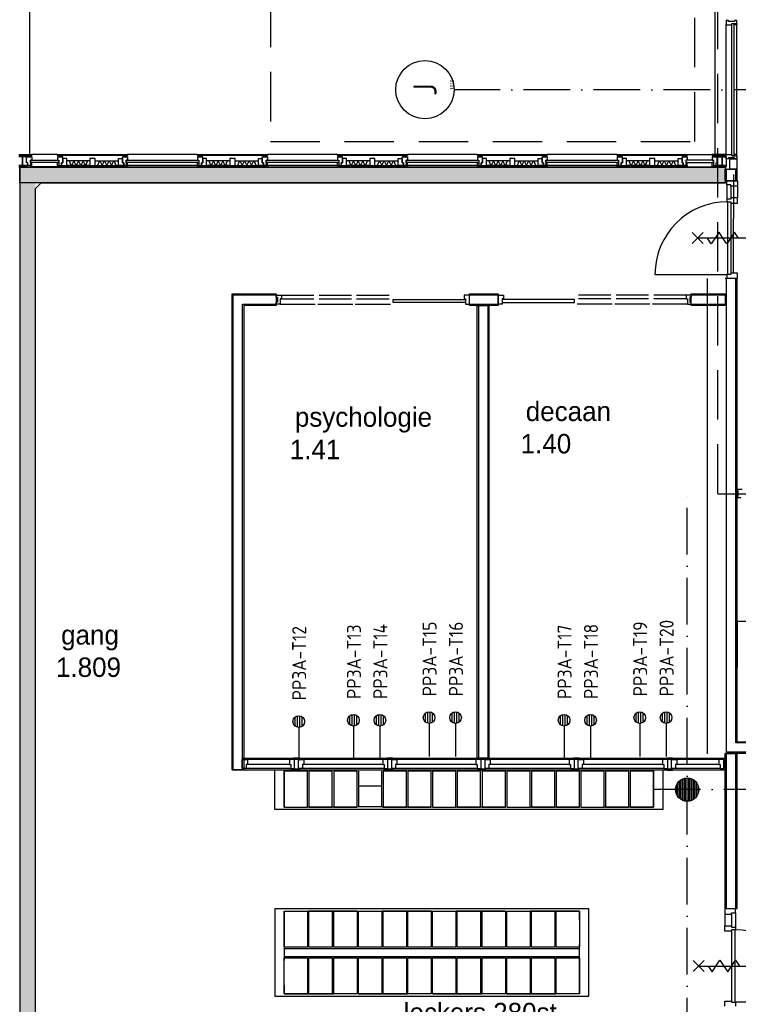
# Model space of a CAD drawing. Header units: millimetres. Extents: x 84333 to 240712, y -2244 to 84291.
# Tile 35 of 74: x 131330 to 140575, y 55016 to 67676. Entities that reach past the tile are written whole.
import ezdxf
from ezdxf.enums import TextEntityAlignment as Align

# ---------------------------------------------------------------- set-up
doc = ezdxf.new("R2010")
doc.units = ezdxf.units.MM
doc.header["$LTSCALE"] = 100
doc.linetypes.add('DASHDOT', pattern=[9, 6, -1.5, 0, -1.5])
doc.linetypes.add('HIDDEN', pattern=[9.525, 6.35, -3.175])
doc.layers.get('0').update_dxf_attribs({"linetype": 'CONTINUOUS'})
for name, color, linetype in [('AFDELING', 4, 'CONTINUOUS'), ('AL$1----_ALGEMEEN', 7, 'CONTINUOUS'), ('AL$1----_MAATVOERING', 7, 'CONTINUOUS'), ('AL$7----_STRAMIEN', 1, 'DASHDOT'), ('AL21----_BUITENWAND', 4, 'CONTINUOUS'), ('AL21K---_ISOLATIE', 1, 'CONTINUOUS'), ('AL22----_BINNENWAND', 7, 'CONTINUOUS'), ('AL28----_KONSTRUKTIE', 3, 'CONTINUOUS'), ('AL31----_BUITENKOZ', 7, 'CONTINUOUS'), ('AL32----_BINNENKOZ', 7, 'CONTINUOUS'), ('AL32----_DRAAIRICHTING', 1, 'CONTINUOUS'), ('AL65----_BEVEILIGING', 7, 'CONTINUOUS'), ('ALN-----_BLOCKNAAM', 2, 'CONTINUOUS'), ('ALXAA---_GEWBETON', 12, 'CONTINUOUS'), ('ALXOU---_GLAS', 7, 'CONTINUOUS'), ('BOUW', 8, 'CONTINUOUS'), ('EB6441--_ATTRIB', 2, 'CONTINUOUS'), ('EL6441--_DATACOM', 3, 'CONTINUOUS'), ('KABELGGOOT1', 8, 'CONTINUOUS'), ('LIJN035', 50, 'CONTINUOUS'), ('LIJN070', 130, 'CONTINUOUS')]:
    doc.layers.add(name, color=color, linetype=linetype)
doc.styles.add('1_8', font='ISO', dxfattribs={"height": 1.8})
doc.styles.add('BURO-025', font='BUROFONT.shx', dxfattribs={"height": 250})
doc.styles.get("Standard").update_dxf_attribs({"font": 'iso.shx'})
doc.styles.add('TECHNIC', font='technic_.ttf')
pattern_1 = [(180, (39793.956, 199192.698), (-15.875, -31.75), [0, -31.75])]

# ---------------------------------------------------------------- blocks, each defined once
blk = doc.blocks.new('ES4X2')
for p, q in [((-0.45, 1.4), (-0.45, 2.6)), ((-0.15, 1.27), (-0.15, 2.73)), ((0.15, 1.27), (0.15, 2.73)), ((0.45, 1.4), (0.45, 2.6)), ((0, 1.25), (0, -3))]:
    blk.add_line(p, q)
blk.add_circle((0, 2), 0.75)
at = {"style": '1_8', "flags": 8}
for tag, p in [('NUMMER', (1.25, 3.5)), ('CODE', (-1.25, 3.5))]:
    blk.add_attdef(tag, text='', height=1.8, rotation=90, dxfattribs=at).set_placement(p, align=Align.MIDDLE_LEFT)
blk.add_attdef('M_CODE', text='', height=1.8, dxfattribs=at).set_placement((0, 0), align=Align.MIDDLE_CENTER)
blk = doc.blocks.new('1010')
at = {"layer": 'AL$7----_STRAMIEN', "color": 7, "linetype": 'Continuous'}
blk.add_circle((0, 750), 750, dxfattribs=at)
at = {"layer": 'AL$7----_STRAMIEN', "color": 3, "linetype": 'Continuous'}
blk.add_attdef('STR-NAAM', text='', height=600, rotation=360, dxfattribs=at).set_placement((0, 750), align=Align.MIDDLE)
at = {"layer": 'ALN-----_BLOCKNAAM', "linetype": 'Continuous'}
blk.add_text('1010', height=100, dxfattribs=at).set_placement((0, 0))
blk = doc.blocks.new('A$C13e6995e')
at = {"layer": 'KABELGGOOT1'}
h = blk.add_hatch(dxfattribs=at)
h.set_pattern_fill('DOTS', color=256, scale=20, angle=180, style=0)
h.set_pattern_definition(pattern_1)
h.paths.add_polyline_path([(56079, 68023), (46999, 68023), (46999, 67823), (56079, 67823)])
h = blk.add_hatch(dxfattribs=at)
h.set_pattern_fill('DOTS', color=256, scale=20, angle=180, style=0)
h.set_pattern_definition(pattern_1)
h.paths.add_polyline_path([(47199, 67823), (46999, 67823), (46999, 54177), (47199, 54177)])
at = {"layer": 'AL$1----_ALGEMEEN', "color": 8, "linetype": 'HIDDEN'}
for p, q in [((56225, 61586), (56225, 62186)), ((56225, 62186), (57025, 62186)), ((57025, 61586), (56225, 61586)), ((50401, 59793), (50401, 60275)), ((50401, 60275), (55153, 60275)), ((55153, 60275), (55153, 59793)), ((55153, 59793), (50401, 59793)), ((50401, 58457), (50401, 57393)), ((54199, 58457), (50401, 58457)), ((54199, 57393), (54199, 58457)), ((50401, 57393), (54199, 57393))]:
    blk.add_line(p, q, dxfattribs=at)
at = {"layer": 'AL$1----_ALGEMEEN', "color": 8}
for p, q in [((50281, 59763), (50281, 60275)), ((50281, 60275), (55273, 60275)), ((55273, 60275), (55273, 59763)), ((50701, 60257), (50401, 60257)), ((50401, 60257), (50401, 59793)), ((50701, 59793), (50701, 60257)), ((51019, 60257), (50719, 60257)), ((50719, 60257), (50719, 59793)), ((51019, 59793), (51019, 60257)), ((51337, 60257), (51037, 60257)), ((51037, 60257), (51037, 59793)), ((51337, 59793), (51337, 60257)), ((51355, 60257), (51355, 59793)), ((51655, 59793), (51655, 60257)), ((51973, 60257), (51673, 60257)), ((51673, 60257), (51673, 59793)), ((51973, 59793), (51973, 60257)), ((52291, 60257), (51991, 60257)), ((51991, 60257), (51991, 59793)), ((52291, 59793), (52291, 60257)), ((52609, 60257), (52309, 60257)), ((52309, 60257), (52309, 59793)), ((52609, 59793), (52609, 60257)), ((52927, 60257), (52627, 60257)), ((52627, 60257), (52627, 59793)), ((52927, 59793), (52927, 60257)), ((53245, 60257), (52945, 60257)), ((52945, 60257), (52945, 59793)), ((53245, 59793), (53245, 60257)), ((53563, 60257), (53263, 60257)), ((53263, 60257), (53263, 59793)), ((53563, 59793), (53563, 60257)), ((53881, 60257), (53581, 60257)), ((53581, 60257), (53581, 59793)), ((53881, 59793), (53881, 60257)), ((54199, 60257), (53899, 60257)), ((53899, 60257), (53899, 59793)), ((54199, 59793), (54199, 60257)), ((54517, 60257), (54217, 60257)), ((54217, 60257), (54217, 59793)), ((54517, 59793), (54517, 60257)), ((54835, 60257), (54535, 60257)), ((54535, 60257), (54535, 59793)), ((54835, 59793), (54835, 60257)), ((55153, 60257), (54853, 60257)), ((54853, 60257), (54853, 59793)), ((55153, 59793), (55153, 60257)), ((51655, 60063), (51355, 60063)), ((55273, 59763), (50281, 59763)), ((50401, 59793), (50701, 59793)), ((50719, 59793), (51019, 59793)), ((51037, 59793), (51337, 59793)), ((51355, 59805), (51655, 59805)), ((51673, 59793), (51973, 59793)), ((51991, 59793), (52291, 59793)), ((52309, 59793), (52609, 59793)), ((52627, 59793), (52927, 59793)), ((52945, 59793), (53245, 59793)), ((53263, 59793), (53563, 59793)), ((53581, 59793), (53881, 59793)), ((53899, 59793), (54199, 59793)), ((54217, 59793), (54517, 59793)), ((54535, 59793), (54835, 59793)), ((54853, 59793), (55153, 59793)), ((50281, 58487), (50281, 57363)), ((54319, 58487), (50281, 58487)), ((50401, 57993), (50401, 58457)), ((50401, 58457), (50701, 58457)), ((50701, 58457), (50701, 57993)), ((50719, 57993), (50719, 58457)), ((50719, 58457), (51019, 58457)), ((51019, 58457), (51019, 57993)), ((51037, 57993), (51037, 58457)), ((51037, 58457), (51337, 58457)), ((51337, 58457), (51337, 57993)), ((51355, 57993), (51355, 58457)), ((51355, 58457), (51655, 58457)), ((51655, 58457), (51655, 57993)), ((51673, 57993), (51673, 58457)), ((51673, 58457), (51973, 58457)), ((51973, 58457), (51973, 57993)), ((51991, 57993), (51991, 58457)), ((51991, 58457), (52291, 58457)), ((52291, 58457), (52291, 57993)), ((52309, 57993), (52309, 58457)), ((52309, 58457), (52609, 58457)), ((52609, 58457), (52609, 57993)), ((52627, 57993), (52627, 58457)), ((52627, 58457), (52927, 58457)), ((52927, 58457), (52927, 57993)), ((52945, 57993), (52945, 58457)), ((52945, 58457), (53245, 58457)), ((53245, 58457), (53245, 57993)), ((53263, 57993), (53263, 58457)), ((53263, 58457), (53563, 58457)), ((53563, 58457), (53563, 57993)), ((53581, 57993), (53581, 58457)), ((53581, 58457), (53881, 58457)), ((53881, 58457), (53881, 57993)), ((53899, 57993), (53899, 58457)), ((53899, 58457), (54199, 58457)), ((54199, 58457), (54199, 57993)), ((54319, 57363), (54319, 58487)), ((50701, 57993), (50401, 57993)), ((51019, 57993), (50719, 57993)), ((51337, 57993), (51037, 57993)), ((51655, 57993), (51355, 57993)), ((51973, 57993), (51673, 57993)), ((52291, 57993), (51991, 57993)), ((52609, 57993), (52309, 57993)), ((52927, 57993), (52627, 57993)), ((53245, 57993), (52945, 57993)), ((53563, 57993), (53263, 57993)), ((53881, 57993), (53581, 57993)), ((54199, 57993), (53899, 57993)), ((50401, 57975), (54199, 57975)), ((50401, 57875), (54199, 57875)), ((50401, 57393), (50401, 57857)), ((50401, 57857), (50701, 57857)), ((50701, 57857), (50701, 57393)), ((50719, 57393), (50719, 57857)), ((50719, 57857), (51019, 57857)), ((51019, 57857), (51019, 57393)), ((51037, 57393), (51037, 57857)), ((51037, 57857), (51337, 57857)), ((51337, 57857), (51337, 57393)), ((51355, 57393), (51355, 57857)), ((51355, 57857), (51655, 57857)), ((51655, 57857), (51655, 57393)), ((51673, 57393), (51673, 57857)), ((51673, 57857), (51973, 57857)), ((51973, 57857), (51973, 57393)), ((51991, 57393), (51991, 57857)), ((51991, 57857), (52291, 57857)), ((52291, 57857), (52291, 57393)), ((52309, 57393), (52309, 57857)), ((52309, 57857), (52609, 57857)), ((52609, 57857), (52609, 57393)), ((52627, 57393), (52627, 57857)), ((52627, 57857), (52927, 57857)), ((52927, 57857), (52927, 57393)), ((52945, 57393), (52945, 57857)), ((52945, 57857), (53245, 57857)), ((53245, 57857), (53245, 57393)), ((53263, 57393), (53263, 57857)), ((53263, 57857), (53563, 57857)), ((53563, 57857), (53563, 57393)), ((53581, 57393), (53581, 57857)), ((53581, 57857), (53881, 57857)), ((53881, 57857), (53881, 57393)), ((53899, 57393), (53899, 57857)), ((53899, 57857), (54199, 57857)), ((54199, 57857), (54199, 57393)), ((50281, 57363), (54319, 57363)), ((50701, 57393), (50401, 57393)), ((51019, 57393), (50719, 57393)), ((51337, 57393), (51037, 57393)), ((51655, 57393), (51355, 57393)), ((51973, 57393), (51673, 57393)), ((52291, 57393), (51991, 57393)), ((52609, 57393), (52309, 57393)), ((52927, 57393), (52627, 57393)), ((53245, 57393), (52945, 57393)), ((53563, 57393), (53263, 57393)), ((53881, 57393), (53581, 57393)), ((54199, 57393), (53899, 57393))]:
    blk.add_line(p, q, dxfattribs=at)
at = {"layer": 'AL$1----_MAATVOERING', "color": 8, "linetype": 'HIDDEN'}
for p, q in [((50225, 77820), (50225, 68355)), ((55685, 68355), (55685, 77820)), ((50225, 68355), (55685, 68355))]:
    blk.add_line(p, q, dxfattribs=at)
at = {"layer": 'AL$7----_STRAMIEN', "color": 1}
for p, q in [((92785, 69020), (52585, 69020)), ((90860, 60023), (54906, 60023))]:
    blk.add_line(p, q, dxfattribs=at)
blk.add_lwpolyline([(55585, 23440), (55585, 63920)], dxfattribs=at)
at = {"layer": 'AL21----_BUITENWAND', "color": 8}
for p, q in [((47125, 77960), (47125, 68185)), ((55945, 68185), (55945, 77960))]:
    blk.add_line(p, q, dxfattribs=at)
at = {"layer": 'AL21K---_ISOLATIE', "color": 8, "linetype": 'Continuous'}
for p, q in [((47901, 68104), (47602, 68104)), ((47901, 68044), (47602, 68044)), ((47662, 68044), (47632, 68104)), ((47632, 68104), (47658, 68044)), ((47692, 68104), (47662, 68044)), ((47722, 68044), (47692, 68104)), ((47752, 68104), (47722, 68044)), ((47782, 68044), (47752, 68104)), ((47812, 68104), (47782, 68044)), ((47842, 68044), (47812, 68104)), ((47871, 68104), (47842, 68044)), ((47846, 68044), (47871, 68104)), ((47968, 68104), (48268, 68104)), ((47968, 68044), (48268, 68044)), ((48024, 68104), (47998, 68044)), ((47998, 68044), (48028, 68104)), ((48028, 68104), (48058, 68044)), ((48058, 68044), (48088, 68104)), ((48088, 68104), (48118, 68044)), ((48118, 68044), (48148, 68104)), ((48148, 68104), (48178, 68044)), ((48178, 68044), (48208, 68104)), ((48208, 68104), (48238, 68044)), ((48238, 68044), (48212, 68104)), ((49701, 68104), (49402, 68104)), ((49701, 68044), (49402, 68044)), ((49462, 68044), (49432, 68104)), ((49432, 68104), (49458, 68044)), ((49492, 68104), (49462, 68044)), ((49522, 68044), (49492, 68104)), ((49552, 68104), (49522, 68044)), ((49582, 68044), (49552, 68104)), ((49612, 68104), (49582, 68044)), ((49642, 68044), (49612, 68104)), ((49671, 68104), (49642, 68044)), ((49646, 68044), (49671, 68104)), ((49768, 68104), (50068, 68104)), ((49768, 68044), (50068, 68044)), ((49824, 68104), (49798, 68044)), ((49798, 68044), (49828, 68104)), ((49828, 68104), (49858, 68044)), ((49858, 68044), (49888, 68104)), ((49888, 68104), (49918, 68044)), ((49918, 68044), (49948, 68104)), ((49948, 68104), (49978, 68044)), ((49978, 68044), (50008, 68104)), ((50008, 68104), (50038, 68044)), ((50038, 68044), (50012, 68104)), ((51501, 68104), (51202, 68104)), ((51501, 68044), (51202, 68044)), ((51262, 68044), (51232, 68104)), ((51232, 68104), (51258, 68044)), ((51292, 68104), (51262, 68044)), ((51322, 68044), (51292, 68104)), ((51352, 68104), (51322, 68044)), ((51382, 68044), (51352, 68104)), ((51412, 68104), (51382, 68044)), ((51442, 68044), (51412, 68104)), ((51471, 68104), (51442, 68044)), ((51446, 68044), (51471, 68104)), ((51568, 68104), (51868, 68104)), ((51568, 68044), (51868, 68044)), ((51624, 68104), (51598, 68044)), ((51598, 68044), (51628, 68104)), ((51628, 68104), (51658, 68044)), ((51658, 68044), (51688, 68104)), ((51688, 68104), (51718, 68044)), ((51718, 68044), (51748, 68104)), ((51748, 68104), (51778, 68044)), ((51778, 68044), (51808, 68104)), ((51808, 68104), (51838, 68044)), ((51838, 68044), (51812, 68104)), ((53301, 68104), (53002, 68104)), ((53301, 68044), (53002, 68044)), ((53062, 68044), (53032, 68104)), ((53032, 68104), (53058, 68044)), ((53092, 68104), (53062, 68044)), ((53122, 68044), (53092, 68104)), ((53152, 68104), (53122, 68044)), ((53182, 68044), (53152, 68104)), ((53212, 68104), (53182, 68044)), ((53242, 68044), (53212, 68104)), ((53271, 68104), (53242, 68044)), ((53246, 68044), (53271, 68104)), ((53368, 68104), (53668, 68104)), ((53368, 68044), (53668, 68044)), ((53424, 68104), (53398, 68044)), ((53398, 68044), (53428, 68104)), ((53428, 68104), (53458, 68044)), ((53458, 68044), (53488, 68104)), ((53488, 68104), (53518, 68044)), ((53518, 68044), (53548, 68104)), ((53548, 68104), (53578, 68044)), ((53578, 68044), (53608, 68104)), ((53608, 68104), (53638, 68044)), ((53638, 68044), (53612, 68104)), ((55101, 68104), (54802, 68104)), ((55101, 68044), (54802, 68044)), ((54862, 68044), (54832, 68104)), ((54832, 68104), (54858, 68044)), ((54892, 68104), (54862, 68044)), ((54922, 68044), (54892, 68104)), ((54952, 68104), (54922, 68044)), ((54982, 68044), (54952, 68104)), ((55012, 68104), (54982, 68044)), ((55042, 68044), (55012, 68104)), ((55071, 68104), (55042, 68044)), ((55046, 68044), (55071, 68104)), ((55168, 68104), (55468, 68104)), ((55168, 68044), (55468, 68044)), ((55224, 68104), (55198, 68044)), ((55198, 68044), (55228, 68104)), ((55228, 68104), (55258, 68044)), ((55258, 68044), (55288, 68104)), ((55288, 68104), (55318, 68044)), ((55318, 68044), (55348, 68104)), ((55348, 68104), (55378, 68044)), ((55378, 68044), (55408, 68104)), ((55408, 68104), (55438, 68044)), ((55438, 68044), (55412, 68104))]:
    blk.add_line(p, q, dxfattribs=at)
at = {"layer": 'AL22----_BINNENWAND', "color": 8}
for p, q in [((56135, 67997), (56135, 68129)), ((56135, 68129), (56225, 68129)), ((56225, 68129), (56225, 67997)), ((56075, 67846), (56075, 67997)), ((56075, 67997), (56225, 67997)), ((56225, 67997), (56135, 67997)), ((56225, 67997), (56225, 67846)), ((56225, 67846), (56075, 67846)), ((56075, 66595), (56225, 66595)), ((56225, 66595), (56225, 63920)), ((55845, 60481), (55845, 66591)), ((49729, 60275), (49729, 66395)), ((49729, 66395), (50298, 66395)), ((50298, 66395), (50298, 66245)), ((52783, 66395), (53153, 66395)), ((52783, 66245), (52783, 66395)), ((53153, 66395), (53153, 66245)), ((55637, 66395), (56075, 66395)), ((55637, 66245), (55637, 66395)), ((56075, 66395), (56075, 66245)), ((50298, 66245), (49879, 66245)), ((49879, 66245), (49879, 60275)), ((53153, 66245), (52783, 66245)), ((52884, 60425), (52884, 66245)), ((52884, 66245), (53034, 66245)), ((53034, 66245), (53034, 60425)), ((56075, 66245), (55637, 66245)), ((56225, 63920), (56225, 60636)), ((56225, 60636), (62627, 60636)), ((49861, 60425), (52934, 60425)), ((53034, 60425), (52884, 60425)), ((52984, 60425), (56075, 60425)), ((62777, 60486), (56075, 60486)), ((56075, 58486), (56075, 60486)), ((56075, 60486), (56225, 60486)), ((56225, 60486), (56225, 58486)), ((49729, 60275), (52934, 60275)), ((49879, 60275), (49729, 60275)), ((52984, 60275), (56075, 60275)), ((56225, 58486), (56075, 58486))]:
    blk.add_line(p, q, dxfattribs=at)
at = {"layer": 'AL22----_BINNENWAND', "color": 8, "linetype": 'Continuous'}
for p, q in [((56090, 67846), (56090, 67997)), ((56210, 67846), (56210, 67997)), ((56090, 60501), (56090, 66595)), ((56210, 63920), (56210, 66595)), ((49744, 60275), (49744, 66380)), ((49744, 66380), (50298, 66380)), ((52783, 66380), (53153, 66380)), ((55637, 66380), (56075, 66380)), ((49864, 60275), (49864, 66260)), ((49864, 66260), (50298, 66260)), ((52783, 66260), (53153, 66260)), ((52899, 66245), (52899, 60425)), ((53019, 66245), (53019, 60425)), ((55637, 66260), (56075, 66260)), ((56210, 60621), (56210, 63920)), ((62642, 60621), (56210, 60621)), ((62762, 60501), (56090, 60501)), ((56090, 58486), (56090, 60486)), ((56210, 58486), (56210, 60486))]:
    blk.add_line(p, q, dxfattribs=at)
at = {"layer": 'AL28----_KONSTRUKTIE', "color": 8}
blk.add_circle((55585, 60020), 150, dxfattribs=at)
at = {"layer": 'AL31----_BUITENKOZ', "color": 8, "linetype": 'Continuous'}
for p, q in [((56092, 69911), (56086, 69911)), ((56086, 69911), (56086, 69892)), ((56086, 69892), (56086, 69855)), ((56106, 69911), (56092, 69911)), ((56115, 69911), (56106, 69911)), ((56106, 69911), (56106, 69911)), ((56115, 69897), (56115, 69911)), ((56195, 69897), (56115, 69897)), ((56205, 69911), (56195, 69911)), ((56195, 69911), (56195, 69897)), ((56219, 69911), (56205, 69911)), ((56205, 69911), (56205, 69911)), ((56225, 69911), (56219, 69911)), ((56225, 69872), (56225, 69911)), ((56086, 69855), (56093, 69855)), ((56093, 69855), (56097, 69855)), ((56097, 69855), (56105, 69855)), ((56105, 69855), (56158, 69855)), ((56158, 69855), (56158, 69872)), ((56158, 69872), (56225, 69872)), ((56188, 69872), (56220, 69872)), ((56188, 69855), (56188, 69872)), ((56225, 69855), (56188, 69855)), ((56220, 69872), (56220, 69867)), ((56220, 69867), (56225, 69867)), ((56225, 69867), (56225, 69855)), ((56086, 68148), (56086, 68185)), ((56086, 68185), (56093, 68185)), ((56086, 68129), (56086, 68148)), ((56092, 68129), (56086, 68129)), ((56105, 68129), (56092, 68129)), ((56093, 68185), (56097, 68185)), ((56097, 68185), (56105, 68185)), ((56105, 68185), (56158, 68185)), ((56115, 68129), (56105, 68129)), ((56105, 68129), (56105, 68129)), ((56195, 68143), (56115, 68143)), ((56115, 68143), (56115, 68129)), ((56158, 68185), (56158, 68168)), ((56158, 68168), (56225, 68168)), ((56225, 68185), (56188, 68185)), ((56188, 68185), (56188, 68168)), ((56188, 68168), (56220, 68168)), ((56195, 68129), (56195, 68143)), ((56205, 68129), (56195, 68129)), ((56219, 68129), (56205, 68129)), ((56205, 68129), (56205, 68129)), ((56225, 68129), (56219, 68129)), ((56220, 68168), (56220, 68173)), ((56220, 68173), (56225, 68173)), ((56225, 68173), (56225, 68185)), ((56225, 68168), (56225, 68129)), ((51801, 66283), (51801, 66324)), ((51801, 66324), (52731, 66324)), ((52731, 66283), (51801, 66283)), ((52731, 66324), (52731, 66283)), ((54135, 66324), (53205, 66324)), ((53205, 66324), (53205, 66283)), ((53205, 66283), (54135, 66283)), ((54135, 66283), (54135, 66324))]:
    blk.add_line(p, q, dxfattribs=at)
at = {"layer": 'AL31----_BUITENKOZ', "color": 8}
for p, q in [((56086, 68185), (56086, 69855)), ((56225, 68185), (56225, 69855)), ((47033, 68158), (46984, 68158)), ((46985, 68185), (47151, 68185)), ((47151, 68173), (46985, 68173)), ((47033, 68044), (47033, 68158)), ((47085, 68158), (47033, 68158)), ((47033, 68158), (47033, 68044)), ((47085, 68079), (47085, 68158)), ((47085, 68079), (47085, 68158)), ((47085, 68158), (47152, 68158)), ((47099, 68158), (47099, 68173)), ((47099, 68173), (47142, 68173)), ((47142, 68158), (47099, 68158)), ((47152, 68113), (47135, 68113)), ((47135, 68113), (47135, 68044)), ((47142, 68173), (47142, 68158)), ((47151, 68185), (47152, 68184)), ((47152, 68174), (47151, 68173)), ((47485, 68185), (47152, 68185)), ((47152, 68184), (47152, 68174)), ((47152, 68158), (47152, 68113)), ((47485, 68173), (47485, 68185)), ((47485, 68185), (48385, 68185)), ((48385, 68173), (47485, 68173)), ((47552, 68158), (47485, 68158)), ((47485, 68158), (47485, 68113)), ((47485, 68113), (47502, 68113)), ((47538, 68173), (47495, 68173)), ((47495, 68173), (47495, 68158)), ((47495, 68158), (47538, 68158)), ((47502, 68113), (47502, 68044)), ((47538, 68158), (47538, 68173)), ((47552, 68079), (47552, 68158)), ((47602, 68134), (47552, 68134)), ((47552, 68134), (47552, 68079)), ((47602, 68044), (47602, 68134)), ((47968, 68134), (47901, 68134)), ((47901, 68134), (47901, 68044)), ((47968, 68044), (47968, 68134)), ((48268, 68044), (48268, 68134)), ((48268, 68134), (48318, 68134)), ((48318, 68079), (48318, 68158)), ((48318, 68158), (48385, 68158)), ((48318, 68134), (48318, 68079)), ((48332, 68158), (48332, 68173)), ((48332, 68173), (48375, 68173)), ((48375, 68158), (48332, 68158)), ((48385, 68113), (48368, 68113)), ((48368, 68113), (48368, 68044)), ((48375, 68173), (48375, 68158)), ((48385, 68185), (48385, 68173)), ((49285, 68185), (48385, 68185)), ((48385, 68158), (48385, 68113)), ((49285, 68173), (49285, 68185)), ((49285, 68185), (50185, 68185)), ((50185, 68173), (49285, 68173)), ((49352, 68158), (49285, 68158)), ((49285, 68158), (49285, 68113)), ((49285, 68113), (49302, 68113)), ((49338, 68173), (49295, 68173)), ((49295, 68173), (49295, 68158)), ((49295, 68158), (49338, 68158)), ((49302, 68113), (49302, 68044)), ((49338, 68158), (49338, 68173)), ((49352, 68079), (49352, 68158)), ((49402, 68134), (49352, 68134)), ((49352, 68134), (49352, 68079)), ((49402, 68044), (49402, 68134)), ((49768, 68134), (49701, 68134)), ((49701, 68134), (49701, 68044)), ((49768, 68044), (49768, 68134)), ((50068, 68044), (50068, 68134)), ((50068, 68134), (50118, 68134)), ((50118, 68079), (50118, 68158)), ((50118, 68158), (50185, 68158)), ((50118, 68134), (50118, 68079)), ((50132, 68158), (50132, 68173)), ((50132, 68173), (50175, 68173)), ((50175, 68158), (50132, 68158)), ((50185, 68113), (50168, 68113)), ((50168, 68113), (50168, 68044)), ((50175, 68173), (50175, 68158)), ((50185, 68185), (50185, 68173)), ((51085, 68185), (50185, 68185)), ((50185, 68158), (50185, 68113)), ((51085, 68173), (51085, 68185)), ((51085, 68185), (51985, 68185)), ((51985, 68173), (51085, 68173)), ((51152, 68158), (51085, 68158)), ((51085, 68158), (51085, 68113)), ((51085, 68113), (51102, 68113)), ((51138, 68173), (51095, 68173)), ((51095, 68173), (51095, 68158)), ((51095, 68158), (51138, 68158)), ((51102, 68113), (51102, 68044)), ((51138, 68158), (51138, 68173)), ((51152, 68079), (51152, 68158)), ((51202, 68134), (51152, 68134)), ((51152, 68134), (51152, 68079)), ((51202, 68044), (51202, 68134)), ((51568, 68134), (51501, 68134)), ((51501, 68134), (51501, 68044)), ((51568, 68044), (51568, 68134)), ((51868, 68044), (51868, 68134)), ((51868, 68134), (51918, 68134)), ((51918, 68079), (51918, 68158)), ((51918, 68158), (51985, 68158)), ((51918, 68134), (51918, 68079)), ((51932, 68158), (51932, 68173)), ((51932, 68173), (51975, 68173)), ((51975, 68158), (51932, 68158)), ((51985, 68113), (51968, 68113)), ((51968, 68113), (51968, 68044)), ((51975, 68173), (51975, 68158)), ((51985, 68185), (51985, 68173)), ((52885, 68185), (51985, 68185)), ((51985, 68158), (51985, 68113)), ((52885, 68173), (52885, 68185)), ((52885, 68185), (53785, 68185)), ((53785, 68173), (52885, 68173)), ((52952, 68158), (52885, 68158)), ((52885, 68158), (52885, 68113)), ((52885, 68113), (52902, 68113)), ((52938, 68173), (52895, 68173)), ((52895, 68173), (52895, 68158)), ((52895, 68158), (52938, 68158)), ((52902, 68113), (52902, 68044)), ((52938, 68158), (52938, 68173)), ((52952, 68079), (52952, 68158)), ((53002, 68134), (52952, 68134)), ((52952, 68134), (52952, 68079)), ((53002, 68044), (53002, 68134)), ((53368, 68134), (53301, 68134)), ((53301, 68134), (53301, 68044)), ((53368, 68044), (53368, 68134)), ((53668, 68044), (53668, 68134)), ((53668, 68134), (53718, 68134)), ((53718, 68079), (53718, 68158)), ((53718, 68158), (53785, 68158)), ((53718, 68134), (53718, 68079)), ((53732, 68158), (53732, 68173)), ((53732, 68173), (53775, 68173)), ((53775, 68158), (53732, 68158)), ((53785, 68113), (53768, 68113)), ((53768, 68113), (53768, 68044)), ((53775, 68173), (53775, 68158)), ((54685, 68185), (53785, 68185)), ((53785, 68185), (53785, 68173)), ((53785, 68158), (53785, 68113)), ((54685, 68173), (54685, 68185)), ((54685, 68185), (55585, 68185)), ((55585, 68173), (54685, 68173)), ((54752, 68158), (54685, 68158)), ((54685, 68158), (54685, 68113)), ((54685, 68113), (54702, 68113)), ((54738, 68173), (54695, 68173)), ((54695, 68173), (54695, 68158)), ((54695, 68158), (54738, 68158)), ((54702, 68113), (54702, 68044)), ((54738, 68158), (54738, 68173)), ((54752, 68079), (54752, 68158)), ((54802, 68134), (54752, 68134)), ((54752, 68134), (54752, 68079)), ((54802, 68044), (54802, 68134)), ((55168, 68134), (55101, 68134)), ((55101, 68134), (55101, 68044)), ((55168, 68044), (55168, 68134)), ((55468, 68044), (55468, 68134)), ((55468, 68134), (55518, 68134)), ((55518, 68079), (55518, 68158)), ((55518, 68158), (55585, 68158)), ((55518, 68134), (55518, 68079)), ((55532, 68158), (55532, 68173)), ((55532, 68173), (55575, 68173)), ((55575, 68158), (55532, 68158)), ((55585, 68113), (55568, 68113)), ((55568, 68113), (55568, 68044)), ((55575, 68173), (55575, 68158)), ((55585, 68185), (55585, 68173)), ((55585, 68185), (55905, 68185)), ((55585, 68158), (55585, 68113)), ((55906, 68185), (55905, 68184)), ((55905, 68184), (55905, 68174)), ((55905, 68174), (55906, 68173)), ((55972, 68158), (55905, 68158)), ((55905, 68158), (55905, 68113)), ((55905, 68113), (55922, 68113)), ((56085, 68185), (55906, 68185)), ((55906, 68173), (56085, 68173)), ((55958, 68173), (55915, 68173)), ((55915, 68173), (55915, 68158)), ((55915, 68158), (55958, 68158)), ((55922, 68113), (55922, 68044)), ((55958, 68158), (55958, 68173)), ((55972, 68158), (56034, 68158)), ((55972, 68079), (55972, 68158)), ((55972, 68079), (55972, 68158)), ((56034, 68044), (56034, 68158)), ((56034, 68158), (56086, 68158)), ((56034, 68158), (56034, 68044)), ((56086, 68184), (56085, 68185)), ((56085, 68173), (56086, 68174)), ((56086, 68174), (56086, 68184)), ((56086, 68158), (56086, 68044)), ((46984, 68044), (47033, 68044)), ((47135, 68044), (46984, 68044)), ((46984, 68029), (47135, 68029)), ((47033, 68044), (47100, 68044)), ((47100, 68079), (47085, 68079)), ((47100, 68079), (47085, 68079)), ((47100, 68044), (47100, 68079)), ((47100, 68044), (47100, 68079)), ((47135, 68044), (47100, 68044)), ((47135, 68083), (47135, 68029)), ((47152, 68083), (47135, 68083)), ((47135, 68029), (47135, 68044)), ((47135, 68029), (47152, 68029)), ((47152, 68029), (47152, 68083)), ((47485, 68029), (47152, 68029)), ((47485, 68029), (47485, 68083)), ((47485, 68083), (47502, 68083)), ((47485, 68029), (47485, 68044)), ((47485, 68044), (48385, 68044)), ((47502, 68029), (47485, 68029)), ((48385, 68029), (47485, 68029)), ((47502, 68083), (47502, 68029)), ((47502, 68044), (47535, 68044)), ((47535, 68044), (47535, 68079)), ((47535, 68079), (47552, 68079)), ((47552, 68079), (47535, 68079)), ((47535, 68079), (47535, 68044)), ((47535, 68044), (47602, 68044)), ((47901, 68044), (47968, 68044)), ((48335, 68044), (48268, 68044)), ((48318, 68079), (48335, 68079)), ((48335, 68079), (48318, 68079)), ((48335, 68079), (48335, 68044)), ((48335, 68044), (48335, 68079)), ((48368, 68044), (48335, 68044)), ((48368, 68083), (48368, 68044)), ((48385, 68083), (48368, 68083)), ((48368, 68044), (48385, 68044)), ((48385, 68044), (48385, 68083)), ((48385, 68044), (48385, 68029)), ((49285, 68044), (48385, 68044)), ((49285, 68044), (49285, 68083)), ((49285, 68083), (49302, 68083)), ((49285, 68029), (49285, 68044)), ((49285, 68044), (50185, 68044)), ((49302, 68044), (49285, 68044)), ((50185, 68029), (49285, 68029)), ((49302, 68083), (49302, 68044)), ((49302, 68044), (49335, 68044)), ((49352, 68079), (49335, 68079)), ((49335, 68079), (49335, 68044)), ((49335, 68044), (49335, 68079)), ((49335, 68079), (49352, 68079)), ((49335, 68044), (49402, 68044)), ((49701, 68044), (49768, 68044)), ((50135, 68044), (50068, 68044)), ((50135, 68079), (50118, 68079)), ((50118, 68079), (50135, 68079)), ((50135, 68044), (50135, 68079)), ((50135, 68079), (50135, 68044)), ((50168, 68044), (50135, 68044)), ((50168, 68083), (50168, 68044)), ((50185, 68083), (50168, 68083)), ((50168, 68044), (50185, 68044)), ((50185, 68044), (50185, 68083)), ((50185, 68044), (50185, 68029)), ((51085, 68044), (50185, 68044)), ((51085, 68044), (51085, 68083)), ((51085, 68083), (51102, 68083)), ((51085, 68029), (51085, 68044)), ((51085, 68044), (51985, 68044)), ((51102, 68044), (51085, 68044)), ((51985, 68029), (51085, 68029)), ((51102, 68083), (51102, 68044)), ((51102, 68044), (51135, 68044)), ((51135, 68044), (51135, 68079)), ((51135, 68079), (51152, 68079)), ((51152, 68079), (51135, 68079)), ((51135, 68079), (51135, 68044)), ((51135, 68044), (51202, 68044)), ((51501, 68044), (51568, 68044)), ((51935, 68044), (51868, 68044)), ((51935, 68079), (51918, 68079)), ((51918, 68079), (51935, 68079)), ((51935, 68044), (51935, 68079)), ((51935, 68079), (51935, 68044)), ((51968, 68044), (51935, 68044)), ((51968, 68083), (51968, 68044)), ((51985, 68083), (51968, 68083)), ((51968, 68044), (51985, 68044)), ((51985, 68044), (51985, 68083)), ((51985, 68044), (51985, 68029)), ((52885, 68044), (51985, 68044)), ((52885, 68044), (52885, 68083)), ((52885, 68083), (52902, 68083)), ((52885, 68029), (52885, 68044)), ((52885, 68044), (53785, 68044)), ((52902, 68044), (52885, 68044)), ((53785, 68029), (52885, 68029)), ((52902, 68083), (52902, 68044)), ((52902, 68044), (52935, 68044)), ((52952, 68079), (52935, 68079)), ((52935, 68079), (52935, 68044)), ((52935, 68044), (52935, 68079)), ((52935, 68079), (52952, 68079)), ((52935, 68044), (53002, 68044)), ((53301, 68044), (53368, 68044)), ((53735, 68044), (53668, 68044)), ((53718, 68079), (53735, 68079)), ((53735, 68079), (53718, 68079)), ((53735, 68079), (53735, 68044)), ((53735, 68044), (53735, 68079)), ((53768, 68044), (53735, 68044)), ((53768, 68083), (53768, 68044)), ((53785, 68083), (53768, 68083)), ((53768, 68044), (53785, 68044)), ((53785, 68044), (53785, 68083)), ((54685, 68044), (53785, 68044)), ((53785, 68044), (53785, 68029)), ((54685, 68044), (54685, 68083)), ((54685, 68083), (54702, 68083)), ((54685, 68029), (54685, 68044)), ((54685, 68044), (55585, 68044)), ((54702, 68044), (54685, 68044)), ((55585, 68029), (54685, 68029)), ((54702, 68083), (54702, 68044)), ((54702, 68044), (54735, 68044)), ((54752, 68079), (54735, 68079)), ((54735, 68079), (54735, 68044)), ((54735, 68044), (54735, 68079)), ((54735, 68079), (54752, 68079)), ((54735, 68044), (54802, 68044)), ((55101, 68044), (55168, 68044)), ((55535, 68044), (55468, 68044)), ((55535, 68079), (55518, 68079)), ((55518, 68079), (55535, 68079)), ((55535, 68044), (55535, 68079)), ((55535, 68079), (55535, 68044)), ((55568, 68044), (55535, 68044)), ((55568, 68083), (55568, 68029)), ((55585, 68083), (55568, 68083)), ((55568, 68029), (55585, 68029)), ((55585, 68029), (55585, 68083)), ((55585, 68044), (55585, 68029)), ((55585, 68029), (55905, 68029)), ((55905, 68029), (55905, 68083)), ((55905, 68083), (55922, 68083)), ((55922, 68029), (55905, 68029)), ((55922, 68083), (55922, 68029)), ((55922, 68029), (55922, 68044)), ((55922, 68044), (56086, 68044)), ((55922, 68044), (55957, 68044)), ((56086, 68029), (55922, 68029)), ((55957, 68044), (55957, 68079)), ((55957, 68079), (55972, 68079)), ((55957, 68044), (55957, 68079)), ((55957, 68079), (55972, 68079)), ((56034, 68044), (55957, 68044)), ((56086, 68044), (56034, 68044)), ((56086, 68044), (56086, 68029)), ((56180, 67930), (56180, 67362)), ((56180, 66662), (56180, 67362))]:
    blk.add_line(p, q, dxfattribs=at)
at = {"layer": 'AL32----_BINNENKOZ', "color": 8}
for p, q in [((56093, 67846), (56232, 67846)), ((56093, 67796), (56093, 67846)), ((56144, 67796), (56093, 67796)), ((56093, 67796), (56093, 67612)), ((56144, 67779), (56144, 67796)), ((56232, 67779), (56144, 67779)), ((56144, 67779), (56144, 67629)), ((56232, 67846), (56232, 67779)), ((56232, 67779), (56232, 67629)), ((56093, 67612), (56093, 67579)), ((56144, 67612), (56093, 67612)), ((56093, 67612), (56093, 67579)), ((56232, 67629), (56144, 67629)), ((56144, 67629), (56144, 67612)), ((56232, 67562), (56232, 67629)), ((56093, 67579), (56144, 67579)), ((56104, 67579), (56104, 66645)), ((56144, 67579), (56144, 66645)), ((56144, 67579), (56144, 67562)), ((56144, 67562), (56232, 67562)), ((56144, 66645), (56093, 66645)), ((56093, 66645), (56093, 66595)), ((56093, 66595), (56232, 66595)), ((56232, 66662), (56144, 66662)), ((56144, 66662), (56144, 66645)), ((56232, 66595), (56232, 66662)), ((50298, 66377), (50298, 66354)), ((50298, 66354), (50298, 66377)), ((50298, 66377), (50365, 66377)), ((50298, 66354), (50315, 66354)), ((50315, 66354), (50315, 66287)), ((50365, 66377), (50365, 66330)), ((50365, 66377), (50782, 66377)), ((50849, 66377), (51265, 66377)), ((51332, 66377), (51749, 66377)), ((52783, 66377), (52716, 66377)), ((52716, 66377), (52716, 66330)), ((52783, 66263), (52783, 66377)), ((53153, 66263), (53153, 66377)), ((53153, 66377), (53220, 66377)), ((53220, 66377), (53220, 66330)), ((54603, 66377), (54187, 66377)), ((55087, 66377), (54670, 66377)), ((55570, 66377), (55154, 66377)), ((55637, 66377), (55570, 66377)), ((55570, 66377), (55570, 66330)), ((55637, 66354), (55620, 66354)), ((55620, 66354), (55620, 66287)), ((55637, 66377), (55637, 66354)), ((55637, 66354), (55637, 66377)), ((50315, 66287), (50298, 66287)), ((50298, 66263), (50298, 66287)), ((50348, 66263), (50298, 66263)), ((50365, 66330), (50348, 66330)), ((50348, 66330), (50348, 66263)), ((50348, 66263), (50799, 66263)), ((50365, 66330), (50782, 66330)), ((50832, 66263), (51282, 66263)), ((50849, 66330), (51265, 66330)), ((51315, 66263), (51766, 66263)), ((51332, 66330), (51749, 66330)), ((52716, 66330), (52733, 66330)), ((52733, 66330), (52733, 66263)), ((52733, 66263), (52783, 66263)), ((53203, 66263), (53153, 66263)), ((53220, 66330), (53203, 66330)), ((53203, 66330), (53203, 66263)), ((54620, 66263), (54170, 66263)), ((54603, 66330), (54187, 66330)), ((55104, 66263), (54653, 66263)), ((55087, 66330), (54670, 66330)), ((55587, 66263), (55137, 66263)), ((55570, 66330), (55154, 66330)), ((55570, 66330), (55587, 66330)), ((55587, 66330), (55587, 66263)), ((55587, 66263), (55637, 66263)), ((55620, 66287), (55637, 66287)), ((55637, 66263), (55637, 66287)), ((56225, 63862), (56225, 63884)), ((56225, 63884), (56292, 63884)), ((56241, 63862), (56225, 63862)), ((56241, 63795), (56241, 63862)), ((56225, 63770), (56225, 63795)), ((56225, 63795), (56241, 63795)), ((56275, 63770), (56225, 63770)), ((49861, 60293), (49861, 60407)), ((49861, 60407), (49928, 60407)), ((49928, 60407), (49928, 60344)), ((50467, 60407), (49928, 60407)), ((50534, 60407), (50467, 60407)), ((50467, 60407), (50467, 60344)), ((50521, 60412), (50521, 60430)), ((50521, 60430), (50584, 60430)), ((50534, 60412), (50521, 60412)), ((50534, 60407), (50534, 60412)), ((50534, 60412), (50584, 60412)), ((50534, 60293), (50534, 60407)), ((50584, 60430), (50596, 60430)), ((50584, 60412), (50584, 60407)), ((50584, 60293), (50584, 60407)), ((50584, 60407), (50651, 60407)), ((50596, 60430), (50596, 60412)), ((50651, 60407), (50651, 60344)), ((51667, 60407), (50651, 60407)), ((51734, 60407), (51667, 60407)), ((51667, 60407), (51667, 60344)), ((51721, 60412), (51721, 60430)), ((51721, 60430), (51784, 60430)), ((51734, 60412), (51721, 60412)), ((51734, 60407), (51734, 60412)), ((51734, 60412), (51784, 60412)), ((51734, 60293), (51734, 60407)), ((51784, 60430), (51796, 60430)), ((51784, 60412), (51784, 60407)), ((51784, 60293), (51784, 60407)), ((51784, 60407), (51851, 60407)), ((51796, 60430), (51796, 60412)), ((52867, 60407), (51851, 60407)), ((51851, 60407), (51851, 60344)), ((52934, 60407), (52867, 60407)), ((52867, 60407), (52867, 60344)), ((52921, 60412), (52921, 60430)), ((52921, 60430), (52984, 60430)), ((52934, 60412), (52921, 60412)), ((52934, 60407), (52934, 60412)), ((52934, 60412), (52984, 60412)), ((52934, 60293), (52934, 60407)), ((52984, 60430), (52996, 60430)), ((52984, 60412), (52984, 60407)), ((52984, 60293), (52984, 60407)), ((52984, 60407), (53051, 60407)), ((52996, 60430), (52996, 60412)), ((53051, 60407), (53051, 60344)), ((54067, 60407), (53051, 60407)), ((54134, 60407), (54067, 60407)), ((54067, 60407), (54067, 60344)), ((54121, 60412), (54121, 60430)), ((54121, 60430), (54184, 60430)), ((54134, 60412), (54121, 60412)), ((54134, 60407), (54134, 60412)), ((54134, 60412), (54184, 60412)), ((54134, 60293), (54134, 60407)), ((54184, 60430), (54197, 60430)), ((54184, 60412), (54184, 60407)), ((54184, 60293), (54184, 60407)), ((54184, 60407), (54251, 60407)), ((54197, 60430), (54197, 60412)), ((55267, 60407), (54251, 60407)), ((54251, 60407), (54251, 60344)), ((55334, 60407), (55267, 60407)), ((55267, 60407), (55267, 60344)), ((55321, 60412), (55321, 60430)), ((55321, 60430), (55384, 60430)), ((55334, 60412), (55321, 60412)), ((55334, 60407), (55334, 60412)), ((55334, 60412), (55384, 60412)), ((55334, 60293), (55334, 60407)), ((55384, 60430), (55397, 60430)), ((55384, 60412), (55384, 60407)), ((55384, 60293), (55384, 60407)), ((55384, 60407), (55451, 60407)), ((55397, 60430), (55397, 60412)), ((55451, 60407), (55451, 60344)), ((55990, 60407), (55451, 60407)), ((56057, 60407), (55990, 60407)), ((55990, 60407), (55990, 60344)), ((56057, 60293), (56057, 60407)), ((49911, 60293), (49861, 60293)), ((49928, 60344), (49911, 60344)), ((49911, 60344), (49911, 60293)), ((50484, 60293), (49911, 60293)), ((50467, 60344), (49928, 60344)), ((50467, 60344), (50484, 60344)), ((50484, 60344), (50484, 60293)), ((50484, 60293), (50534, 60293)), ((50534, 60287), (50521, 60287)), ((50521, 60287), (50521, 60269)), ((50521, 60269), (50584, 60269)), ((50534, 60293), (50534, 60287)), ((50534, 60287), (50584, 60287)), ((50634, 60293), (50584, 60293)), ((50584, 60287), (50584, 60293)), ((50584, 60269), (50596, 60269)), ((50596, 60269), (50596, 60287)), ((50651, 60344), (50634, 60344)), ((50634, 60344), (50634, 60293)), ((51684, 60293), (50634, 60293)), ((51667, 60344), (50651, 60344)), ((51667, 60344), (51684, 60344)), ((51684, 60344), (51684, 60293)), ((51684, 60293), (51734, 60293)), ((51734, 60287), (51721, 60287)), ((51721, 60287), (51721, 60269)), ((51721, 60269), (51784, 60269)), ((51734, 60293), (51734, 60287)), ((51734, 60287), (51784, 60287)), ((51784, 60287), (51784, 60293)), ((51834, 60293), (51784, 60293)), ((51784, 60269), (51796, 60269)), ((51796, 60269), (51796, 60287)), ((51851, 60344), (51834, 60344)), ((51834, 60344), (51834, 60293)), ((52884, 60293), (51834, 60293)), ((52867, 60344), (51851, 60344)), ((52867, 60344), (52884, 60344)), ((52884, 60344), (52884, 60293)), ((52884, 60293), (52934, 60293)), ((52934, 60287), (52921, 60287)), ((52921, 60287), (52921, 60269)), ((52921, 60269), (52984, 60269)), ((52934, 60293), (52934, 60287)), ((52934, 60287), (52984, 60287)), ((53034, 60293), (52984, 60293)), ((52984, 60287), (52984, 60293)), ((52984, 60269), (52996, 60269)), ((52996, 60269), (52996, 60287)), ((53051, 60344), (53034, 60344)), ((53034, 60344), (53034, 60293)), ((54084, 60293), (53034, 60293)), ((54067, 60344), (53051, 60344)), ((54067, 60344), (54084, 60344)), ((54084, 60344), (54084, 60293)), ((54084, 60293), (54134, 60293)), ((54134, 60287), (54121, 60287)), ((54121, 60287), (54121, 60269)), ((54121, 60269), (54184, 60269)), ((54134, 60293), (54134, 60287)), ((54134, 60287), (54184, 60287)), ((54184, 60287), (54184, 60293)), ((54234, 60293), (54184, 60293)), ((54184, 60269), (54197, 60269)), ((54197, 60269), (54197, 60287)), ((54251, 60344), (54234, 60344)), ((54234, 60344), (54234, 60293)), ((55284, 60293), (54234, 60293)), ((55267, 60344), (54251, 60344)), ((55267, 60344), (55284, 60344)), ((55284, 60344), (55284, 60293)), ((55284, 60293), (55334, 60293)), ((55334, 60287), (55321, 60287)), ((55321, 60287), (55321, 60269)), ((55321, 60269), (55384, 60269)), ((55334, 60293), (55334, 60287)), ((55334, 60287), (55384, 60287)), ((55384, 60287), (55384, 60293)), ((55434, 60293), (55384, 60293)), ((55384, 60269), (55397, 60269)), ((55397, 60269), (55397, 60287)), ((55451, 60344), (55434, 60344)), ((55434, 60344), (55434, 60293)), ((56007, 60293), (55434, 60293)), ((55990, 60344), (55451, 60344)), ((55990, 60344), (56007, 60344)), ((56007, 60344), (56007, 60293)), ((56007, 60293), (56057, 60293)), ((56207, 58486), (56068, 58486)), ((56068, 58486), (56068, 58419)), ((56068, 58419), (56156, 58419)), ((56068, 58419), (56068, 58269)), ((56156, 58419), (56156, 58436)), ((56156, 58436), (56207, 58436)), ((56156, 58419), (56156, 58269)), ((56207, 58436), (56207, 58486)), ((56207, 58436), (56207, 58252)), ((56068, 58202), (56068, 58269)), ((56068, 58269), (56156, 58269)), ((56156, 58269), (56156, 58252)), ((56156, 58252), (56207, 58252)), ((56207, 58252), (56207, 58219)), ((56207, 58252), (56207, 58219)), ((56156, 58202), (56068, 58202)), ((56156, 58219), (56156, 57285)), ((56207, 58219), (56156, 58219)), ((56156, 58219), (56156, 58202)), ((56196, 58219), (56196, 57285)), ((56068, 57235), (56068, 57302)), ((56068, 57302), (56156, 57302)), ((56156, 57302), (56156, 57285)), ((56156, 57285), (56207, 57285)), ((56207, 57285), (56207, 57235))]:
    blk.add_line(p, q, dxfattribs=at)
at = {"layer": 'AL32----_DRAAIRICHTING', "color": 8}
for p, q in [((55170, 66645), (56104, 66645)), ((57130, 57285), (56196, 57285))]:
    blk.add_line(p, q, dxfattribs=at)
for centre, start, end in [((56104, 66645), 90, 180), ((56196, 57285), 0, 90)]:
    blk.add_arc(centre, 934, start, end, dxfattribs=at)
at = {"layer": 'AL65----_BEVEILIGING', "color": 8, "linetype": 'Continuous'}
for p, q in [((55789, 67042), (55649, 67182)), ((55789, 67182), (55649, 67042)), ((56569, 67112), (55719, 67112)), ((55894, 67037), (55844, 67112)), ((55994, 67187), (55894, 67037)), ((56044, 67112), (55994, 67187)), ((56094, 67037), (56044, 67112)), ((56194, 67187), (56094, 67037)), ((56244, 67112), (56194, 67187))]:
    blk.add_line(p, q, dxfattribs=at)
for points in [[(55661, 57682), (55801, 57822)], [(55661, 57822), (55801, 57682)], [(55731, 57752), (56581, 57752)], [(55856, 57752), (55906, 57677), (56006, 57827), (56056, 57752)], [(56056, 57752), (56106, 57677), (56206, 57827), (56256, 57752)]]:
    blk.add_lwpolyline(points, dxfattribs=at)
at = {"layer": 'ALXAA---_GEWBETON', "color": 8}
for p, q in [((55505, 59893), (55505, 60147)), ((55525, 59883), (55525, 60158)), ((55545, 59875), (55545, 60165)), ((55565, 59871), (55565, 60169)), ((55585, 59870), (55585, 60170)), ((55605, 59871), (55605, 60169)), ((55625, 59875), (55625, 60165)), ((55645, 59883), (55645, 60158)), ((55665, 59893), (55665, 60147)), ((55445, 59966), (55445, 60074)), ((55465, 59930), (55465, 60110)), ((55485, 59908), (55485, 60132)), ((55685, 59908), (55685, 60132)), ((55705, 59930), (55705, 60110)), ((55725, 59966), (55725, 60074))]:
    blk.add_line(p, q, dxfattribs=at)
at = {"layer": 'ALXOU---_GLAS', "color": 8}
for p, q in [((56160, 69870), (56186, 69870)), ((56160, 68170), (56160, 69870)), ((56186, 69870), (56186, 68170)), ((47135, 68083), (47135, 68113)), ((47135, 68113), (47502, 68113)), ((47502, 68113), (47502, 68083)), ((48368, 68083), (48368, 68113)), ((48368, 68113), (49302, 68113)), ((49302, 68113), (49302, 68083)), ((50168, 68083), (50168, 68113)), ((50168, 68113), (51102, 68113)), ((51102, 68113), (51102, 68083)), ((51968, 68083), (51968, 68113)), ((51968, 68113), (52902, 68113)), ((52902, 68113), (52902, 68083)), ((53768, 68083), (53768, 68113)), ((53768, 68113), (54702, 68113)), ((54702, 68113), (54702, 68083)), ((55568, 68113), (55568, 68083)), ((55922, 68113), (55568, 68113)), ((55922, 68083), (55922, 68113)), ((56186, 68170), (56160, 68170)), ((47502, 68083), (47135, 68083)), ((49302, 68083), (48368, 68083)), ((51102, 68083), (50168, 68083)), ((52902, 68083), (51968, 68083)), ((54702, 68083), (53768, 68083)), ((55568, 68083), (55922, 68083))]:
    blk.add_line(p, q, dxfattribs=at)
at = {"layer": 'KABELGGOOT1'}
for p, q in [((46999, 68023, 3650), (46999, 44905, 3650)), ((56079, 68023, 3650), (46999, 68023, 3650)), ((56079, 67823, 3650), (56079, 68023, 3650)), ((47199, 67748, 3650), (47274, 67823, 3650)), ((47199, 54172, 3650), (47199, 67748, 3650)), ((47274, 67823, 3650), (56079, 67823, 3650))]:
    blk.add_line(p, q, dxfattribs=at)
at = {"layer": 'KABELGGOOT1', "elevation": 3650}
blk.add_lwpolyline([(46999, 68023), (56079, 68023), (56079, 67823), (46999, 67823)], close=True, dxfattribs=at)
at = {"layer": 'AL$7----_STRAMIEN', "color": 8, "xscale": 0.5, "yscale": 0.5, "zscale": 0.5, "rotation": 90.00000000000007}
blk.add_blockref('1010', (52585, 69020), dxfattribs=at).add_auto_attribs({'STR-NAAM': 'J'})
at = {"layer": 'AFDELING', "color": 8, "style": 'TECHNIC'}
for p in [(92219, 54468), (58038, 41625), (88108, 41444)]:
    blk.add_attdef('VIDE', text='', height=500, dxfattribs=at).set_placement(p, align=Align.CENTER)
blk.add_attdef('VIDE', text='', height=500, rotation=90, dxfattribs=at).set_placement((75129, 25766), align=Align.CENTER)
at = {"layer": 'BOUW', "style": 'BURO-025'}
for s, p in [('psychologie', (50537, 64686)), ('decaan', (53508, 64759)), ('1.40', (53442, 64343)), ('1.41', (50472, 64269)), ('gang', (47530, 61885)), ('1.809', (47464, 61469)), ('lockers 280st', (51937, 57028))]:
    blk.add_text(s, height=250, dxfattribs=at).set_placement(p)

msp = doc.modelspace()

# ---------------------------------------------------------------- linework, layer by layer
at = {"layer": 'LIJN035'}
msp.add_line((140563, 59346), (140563, 59946), dxfattribs=at)
at = {"layer": 'LIJN070', "linetype": 'HIDDEN'}
for q in [(140310, 78198), (147052, 61581)]:
    msp.add_line((140310, 61581), q, dxfattribs=at)

# ---------------------------------------------------------------- block references
at = {"layer": 'EL6441--_DATACOM'}
msp.add_blockref('A$C13e6995e', (84333, -2244), dxfattribs=at)
ref = msp.add_blockref('ES4X2', (134920, 58451), dxfattribs=dict(at, xscale=100.0000000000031, yscale=100.0000000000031, zscale=100.0000000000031, rotation=0.0008295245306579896))
ref.add_attrib('CODE', 'PP3A-T12', dxfattribs={"layer": 'EB6441--_ATTRIB', "color": 1, "height": 180, "rotation": 90.0002, "style": '1_8', "flags": 8}).set_placement((134926, 58924), align=Align.MIDDLE_LEFT)
ref = msp.add_blockref('ES4X2', (135624, 58468), dxfattribs=dict(at, xscale=100.0000000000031, yscale=100.0000000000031, zscale=100.0000000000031, rotation=0.0008295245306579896))
ref.add_attrib('CODE', 'PP3A-T13', dxfattribs={"layer": 'EB6441--_ATTRIB', "color": 1, "height": 180, "rotation": 90.0002, "style": '1_8', "flags": 8}).set_placement((135630, 58941), align=Align.MIDDLE_LEFT)
ref = msp.add_blockref('ES4X2', (135964, 58468), dxfattribs=dict(at, xscale=100.0000000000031, yscale=100.0000000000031, zscale=100.0000000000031, rotation=0.0008295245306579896))
ref.add_attrib('CODE', 'PP3A-T14', dxfattribs={"layer": 'EB6441--_ATTRIB', "color": 1, "height": 180, "rotation": 90.0002, "style": '1_8', "flags": 8}).set_placement((135970, 58941), align=Align.MIDDLE_LEFT)
ref = msp.add_blockref('ES4X2', (136597, 58502), dxfattribs=dict(at, xscale=100.0000000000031, yscale=100.0000000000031, zscale=100.0000000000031, rotation=0.0008295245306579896))
ref.add_attrib('CODE', 'PP3A-T15', dxfattribs={"layer": 'EB6441--_ATTRIB', "color": 1, "height": 180, "rotation": 90.0002, "style": '1_8', "flags": 8}).set_placement((136603, 58975), align=Align.MIDDLE_LEFT)
ref = msp.add_blockref('ES4X2', (136937, 58502), dxfattribs=dict(at, xscale=100.0000000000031, yscale=100.0000000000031, zscale=100.0000000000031, rotation=0.0008295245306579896))
ref.add_attrib('CODE', 'PP3A-T16', dxfattribs={"layer": 'EB6441--_ATTRIB', "color": 1, "height": 180, "rotation": 90.0002, "style": '1_8', "flags": 8}).set_placement((136943, 58975), align=Align.MIDDLE_LEFT)
ref = msp.add_blockref('ES4X2', (138334, 58468), dxfattribs=dict(at, xscale=100.0000000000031, yscale=100.0000000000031, zscale=100.0000000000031, rotation=0.0008295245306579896))
ref.add_attrib('CODE', 'PP3A-T17', dxfattribs={"layer": 'EB6441--_ATTRIB', "color": 1, "height": 180, "rotation": 90.0002, "style": '1_8', "flags": 8}).set_placement((138340, 58941), align=Align.MIDDLE_LEFT)
ref = msp.add_blockref('ES4X2', (138674, 58468), dxfattribs=dict(at, xscale=100.0000000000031, yscale=100.0000000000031, zscale=100.0000000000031, rotation=0.0008295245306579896))
ref.add_attrib('CODE', 'PP3A-T18', dxfattribs={"layer": 'EB6441--_ATTRIB', "color": 1, "height": 180, "rotation": 90.0002, "style": '1_8', "flags": 8}).set_placement((138680, 58941), align=Align.MIDDLE_LEFT)
ref = msp.add_blockref('ES4X2', (139307, 58502), dxfattribs=dict(at, xscale=100.0000000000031, yscale=100.0000000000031, zscale=100.0000000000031, rotation=0.0008295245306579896))
ref.add_attrib('CODE', 'PP3A-T19', dxfattribs={"layer": 'EB6441--_ATTRIB', "color": 1, "height": 180, "rotation": 90.0002, "style": '1_8', "flags": 8}).set_placement((139313, 58975), align=Align.MIDDLE_LEFT)
ref = msp.add_blockref('ES4X2', (139647, 58502), dxfattribs=dict(at, xscale=100.0000000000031, yscale=100.0000000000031, zscale=100.0000000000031, rotation=0.0008295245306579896))
ref.add_attrib('CODE', 'PP3A-T20', dxfattribs={"layer": 'EB6441--_ATTRIB', "color": 1, "height": 180, "rotation": 90.0002, "style": '1_8', "flags": 8}).set_placement((139653, 58975), align=Align.MIDDLE_LEFT)

doc.saveas('drawing.dxf')
